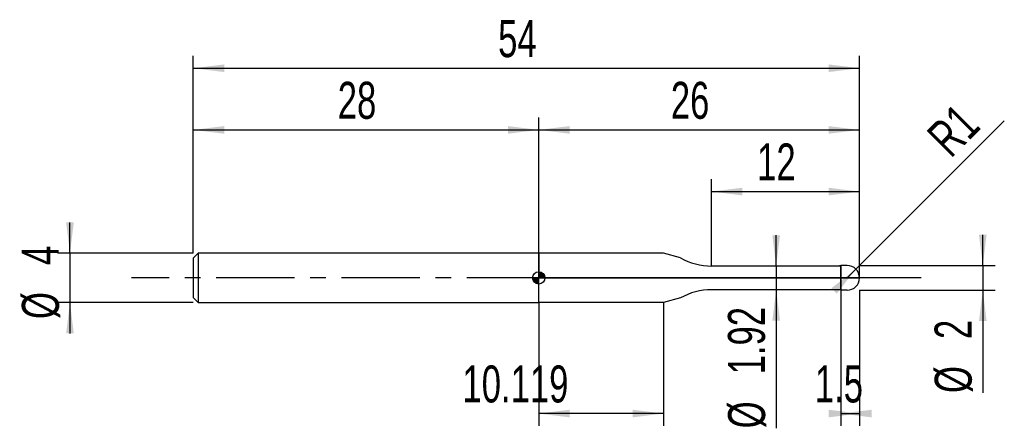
# Model space of a CAD drawing. Extents: x -14.1 to 65.7, y -12.2 to 20.9.
import ezdxf
from ezdxf.enums import TextEntityAlignment as Align

# ---------------------------------------------------------------- set-up
doc = ezdxf.new("R2010")
doc.units = 0
doc.linetypes.add('CENTER', pattern=[10.16, 6.35, -1.27, 1.27, -1.27])
doc.layers.get('0').update_dxf_attribs({"linetype": 'CONTINUOUS'})
for name, color, linetype in [('1', 4, 'CONTINUOUS'), ('2', 7, 'CONTINUOUS'), ('4', 2, 'CENTER'), ('CUT', 1, 'CONTINUOUS'), ('NOCUT', 7, 'CONTINUOUS'), ('SK1', 4, 'CONTINUOUS'), ('SK2', 7, 'CONTINUOUS'), ('SK4', 2, 'CENTER')]:
    doc.layers.add(name, color=color, linetype=linetype)
doc.dimstyles.new('SLDDIMSTYLE0', dxfattribs={"dimtxt": 3, "dimasz": 2.5, "dimexe": 0, "dimexo": 0.0625, "dimgap": 0.75, "dimtad": 1, "dimrnd": 1e-09, "dimzin": 12, "dimsah": 1, "dimcen": 0.09, "dimazin": 3, "dimtfac": 1, "dimtofl": 0, "dimtmove": 0, "dimatfit": 3})
doc.dimstyles.new('SLDDIMSTYLE1', dxfattribs={"dimtxt": 3, "dimasz": 2.5, "dimexe": 0, "dimexo": 0.0625, "dimgap": 0.75, "dimtad": 1, "dimrnd": 1e-09, "dimzin": 12, "dimsah": 1, "dimcen": 0.09, "dimazin": 3, "dimtfac": 1, "dimtmove": 0, "dimatfit": 3})
doc.dimstyles.new('SLDDIMSTYLE2', dxfattribs={"dimtxt": 3, "dimasz": 2.5, "dimexe": 0, "dimexo": 0.0625, "dimgap": 0.75, "dimtad": 1, "dimrnd": 1e-09, "dimzin": 12, "dimsah": 1, "dimcen": 0, "dimazin": 3, "dimtfac": 1, "dimtofl": 0, "dimtmove": 0, "dimatfit": 3})

# ---------------------------------------------------------------- blocks, each defined once
blk = doc.blocks.new('_D')
at = {"layer": '2'}
for p, q in [((52.5, -1), (52.5, -12)), ((54, -1), (54, -12)), ((52.5, -11), (54, -11))]:
    blk.add_line(p, q, dxfattribs=at)
for points in [[(54, -11), (51.5, -10.69), (51.5, -11.31)], [(52.5, -11), (55, -11.31), (55, -10.69)]]:
    blk.add_solid(points, dxfattribs=at)
at = {"layer": '2', "width": 0.7}
blk.add_text('1.5', height=3, dxfattribs=at).set_placement((50.385, -11), align=Align.BOTTOM_LEFT)
blk = doc.blocks.new('_D_1')
at = {"layer": '2'}
for p, q in [((64, 1), (64, 3.5)), ((54, 1), (65, 1)), ((64, 1), (64, -1)), ((54, -1), (65, -1)), ((64, -1), (64, -9.333))]:
    blk.add_line(p, q, dxfattribs=at)
for points in [[(64, 1), (64.31, 3.5), (63.69, 3.5)], [(64, -1), (63.69, -3.5), (64.31, -3.5)]]:
    blk.add_solid(points, dxfattribs=at)
at = {"layer": '2', "width": 0.7}
for s, p in [('2', (63.992, -4.959)), ('%%c', (64, -9.333))]:
    blk.add_text(s, height=3, rotation=90, dxfattribs=at).set_placement(p, align=Align.BOTTOM_LEFT)
blk = doc.blocks.new('_D_2')
at = {"layer": '2'}
for p, q in [((28, -2), (28, -12)), ((38.119, -2), (38.119, -12)), ((38.119, -11), (28, -11))]:
    blk.add_line(p, q, dxfattribs=at)
for points in [[(28, -11), (30.5, -11.31), (30.5, -10.69)], [(38.119, -11), (35.619, -10.69), (35.619, -11.31)]]:
    blk.add_solid(points, dxfattribs=at)
at = {"layer": '2', "width": 0.7}
blk.add_text('10.119', height=3, dxfattribs=at).set_placement((21.817, -11), align=Align.BOTTOM_LEFT)
blk = doc.blocks.new('_D_3')
at = {"layer": '2'}
for p, q in [((42, 0.96), (42, 8)), ((54, 0.96), (54, 8)), ((42, 7), (54, 7))]:
    blk.add_line(p, q, dxfattribs=at)
for points in [[(42, 7), (44.5, 6.69), (44.5, 7.31)], [(54, 7), (51.5, 7.31), (51.5, 6.69)]]:
    blk.add_solid(points, dxfattribs=at)
at = {"layer": '2', "width": 0.7}
blk.add_text('12', height=3, dxfattribs=at).set_placement((45.708, 7), align=Align.BOTTOM_LEFT)
blk = doc.blocks.new('_D_4')
at = {"layer": '2'}
for p, q in [((47.25, 0.96), (47.25, 3.46)), ((52.5, 0.96), (46.25, 0.96)), ((47.25, 0.96), (47.25, -0.96)), ((52.5, -0.96), (46.25, -0.96)), ((47.25, -0.96), (47.25, -12.197))]:
    blk.add_line(p, q, dxfattribs=at)
for points in [[(47.25, 0.96), (47.56, 3.46), (46.94, 3.46)], [(47.25, -0.96), (46.94, -3.46), (47.56, -3.46)]]:
    blk.add_solid(points, dxfattribs=at)
at = {"layer": '2', "width": 0.7}
for s, p in [('1.92', (47.242, -7.823)), ('%%c', (47.25, -12.197))]:
    blk.add_text(s, height=3, rotation=90, dxfattribs=at).set_placement(p, align=Align.BOTTOM_LEFT)
blk = doc.blocks.new('_D_5')
at = {"layer": '2'}
for q in [(65.744, 12.744), (53, 0)]:
    blk.add_line((53.707, 0.707), q, dxfattribs=at)
blk.add_solid([(53.707, 0.707), (51.72, -0.841), (52.159, -1.28)], dxfattribs=at)
at = {"layer": '2', "width": 0.7}
blk.add_text('R1', height=3, rotation=45, dxfattribs=at).set_placement((62.037, 9.002), align=Align.BOTTOM_LEFT)
blk = doc.blocks.new('_D_6')
at = {"layer": 'SK2'}
for p, q in [((0, 2), (0, 18)), ((54, 2), (54, 18)), ((0, 17), (54, 17))]:
    blk.add_line(p, q, dxfattribs=at)
for points in [[(0, 17), (2.5, 16.69), (2.5, 17.31)], [(54, 17), (51.5, 17.31), (51.5, 16.69)]]:
    blk.add_solid(points, dxfattribs=at)
at = {"layer": 'SK2', "width": 0.7}
blk.add_text('54', height=3, dxfattribs=at).set_placement((24.708, 17), align=Align.BOTTOM_LEFT)
blk = doc.blocks.new('_D_7')
at = {"layer": 'SK2'}
for p, q in [((0, 2), (0, 13)), ((28, 2), (28, 13)), ((0, 12), (28, 12))]:
    blk.add_line(p, q, dxfattribs=at)
for points in [[(0, 12), (2.5, 11.69), (2.5, 12.31)], [(28, 12), (25.5, 12.31), (25.5, 11.69)]]:
    blk.add_solid(points, dxfattribs=at)
at = {"layer": 'SK2', "width": 0.7}
blk.add_text('28', height=3, dxfattribs=at).set_placement((11.708, 12), align=Align.BOTTOM_LEFT)
blk = doc.blocks.new('_D_8')
at = {"layer": 'SK2'}
for p, q in [((28, 0), (28, 13)), ((54, 0), (54, 13)), ((28, 12), (54, 12))]:
    blk.add_line(p, q, dxfattribs=at)
for points in [[(28, 12), (30.5, 11.69), (30.5, 12.31)], [(54, 12), (51.5, 12.31), (51.5, 11.69)]]:
    blk.add_solid(points, dxfattribs=at)
at = {"layer": 'SK2', "width": 0.7}
blk.add_text('26', height=3, dxfattribs=at).set_placement((38.708, 12), align=Align.BOTTOM_LEFT)
blk = doc.blocks.new('_D_9')
at = {"layer": 'SK2'}
for p, q in [((-10, 2), (-10, 4.5)), ((0, 2), (-11, 2)), ((-10, 2), (-10, -2)), ((0, -2), (-11, -2)), ((-10, -2), (-10, -4.5))]:
    blk.add_line(p, q, dxfattribs=at)
for points in [[(-10, 2), (-9.69, 4.5), (-10.31, 4.5)], [(-10, -2), (-10.31, -4.5), (-9.69, -4.5)]]:
    blk.add_solid(points, dxfattribs=at)
at = {"layer": 'SK2', "width": 0.7}
for s, p in [('4', (-10.008, 1.041)), ('%%c', (-10, -3.333))]:
    blk.add_text(s, height=3, rotation=90, dxfattribs=at).set_placement(p, align=Align.BOTTOM_LEFT)
blk = doc.blocks.new('*U12')
at = {"color": 0, "linetype": 'CONTINUOUS'}
for points in [[(0, 0), (0, 0.5), (0.098, 0)], [(0.098, 0), (0, 0.5), (0.098, 0.49)], [(0.098, 0), (0.098, 0.49), (0.191, 0)], [(0.191, 0), (0.098, 0.49), (0.191, 0.462)], [(0.191, 0), (0.191, 0.462), (0.278, 0)], [(0.278, 0), (0.191, 0.462), (0.278, 0.416)], [(0.278, 0), (0.278, 0.416), (0.354, 0)], [(0.354, 0), (0.278, 0.416), (0.354, 0.354)], [(0.354, 0), (0.354, 0.354), (0.416, 0)], [(0.416, 0), (0.354, 0.354), (0.416, 0.278)], [(0.416, 0), (0.416, 0.278), (0.462, 0)], [(0.462, 0), (0.416, 0.278), (0.462, 0.191)], [(0.462, 0), (0.462, 0.191), (0.49, 0)], [(0.49, 0), (0.462, 0.191), (0.49, 0.098)], [(0.49, 0), (0.49, 0.098), (0.5, 0)]]:
    blk.add_solid(points, dxfattribs=at)
blk = doc.blocks.new('*U13')
at = {"color": 0, "linetype": 'CONTINUOUS'}
for points in [[(-0.492, -0.087), (-0.5, 0), (-0.492, 0)], [(-0.492, -0.087), (-0.492, 0), (-0.47, -0.171)], [(-0.47, -0.171), (-0.492, 0), (-0.47, 0)], [(-0.47, -0.171), (-0.47, 0), (-0.433, -0.25)], [(-0.433, -0.25), (-0.47, 0), (-0.433, 0)], [(-0.433, -0.25), (-0.433, 0), (-0.383, -0.321)], [(-0.383, -0.321), (-0.433, 0), (-0.383, 0)], [(-0.383, -0.321), (-0.383, 0), (-0.321, -0.383)], [(-0.321, -0.383), (-0.383, 0), (-0.321, 0)], [(-0.321, -0.383), (-0.321, 0), (-0.25, -0.433)], [(-0.25, -0.433), (-0.321, 0), (-0.25, 0)], [(-0.25, -0.433), (-0.25, 0), (-0.171, -0.47)], [(-0.171, -0.47), (-0.25, 0), (-0.171, 0)], [(-0.171, -0.47), (-0.171, 0), (-0.087, -0.492)], [(-0.087, -0.492), (-0.171, 0), (-0.087, 0)], [(-0.087, -0.492), (-0.087, 0), (0, -0.5)], [(0, -0.5), (-0.087, 0), (0, 0)]]:
    blk.add_solid(points, dxfattribs=at)
blk = doc.blocks.new('SW_DOWELSYMBOL_0')
at = {"layer": 'SK1', "color": 0}
blk.add_circle((0, 0), 0.5, dxfattribs=at)
at = {"color": 0, "linetype": 'CONTINUOUS'}
for name in ['*U13', '*U12']:
    blk.add_blockref(name, (0, 0), dxfattribs=at)

msp = doc.modelspace()

# ---------------------------------------------------------------- linework, layer by layer
at = {"layer": '1'}
for p, q in [((38.119, 2), (28, 2)), ((28, 2), (28, 0)), ((39.5, 1.63), (38.119, 2)), ((52.273, 0.96), (42, 0.96)), ((52.5, 1), (52.273, 0.96)), ((53, 1), (52.5, 1)), ((52.5, 1), (52.5, 0)), ((52.5, 0), (52.5, 1)), ((28, -2), (28, 0)), ((52.5, -1), (52.5, 0)), ((52.5, 0), (52.5, -1)), ((52.273, -0.96), (42, -0.96)), ((52.5, -1), (52.273, -0.96)), ((53, -1), (52.5, -1)), ((38.119, -2), (28, -2)), ((39.5, -1.63), (38.119, -2))]:
    msp.add_line(p, q, dxfattribs=at)
for centre, radius, start, end in [((42, 5.96), 5, 240, 270), ((53, 0), 1, 0, 90), ((53, 0), 1, 270, 0), ((42, -5.96), 5, 90, 120)]:
    msp.add_arc(centre, radius, start, end, dxfattribs=at)
at = {"layer": '4'}
msp.add_line((54, 0), (28, 0), dxfattribs=at)
at = {"layer": 'CUT'}
for p, q in [((53, 1), (52.5, 1)), ((52.5, 1), (52.5, 0)), ((52.5, 0), (54, 0))]:
    msp.add_line(p, q, dxfattribs=at)
msp.add_arc((53, 0), 1, 0, 90, dxfattribs=at)
at = {"layer": 'NOCUT'}
for p, q in [((38.119, 2), (28, 2)), ((28, 2), (28, 0)), ((39.5, 1.63), (38.119, 2)), ((52.273, 0.96), (42, 0.96)), ((52.5, 1), (52.273, 0.96)), ((52.5, 0), (52.5, 1)), ((28, 0), (52.5, 0))]:
    msp.add_line(p, q, dxfattribs=at)
msp.add_arc((42, 5.96), 5, 240, 270, dxfattribs=at)
at = {"layer": 'SK1'}
for p, q in [((0.4, 2), (0, 1.6)), ((0, 1.6), (0, 0)), ((28, 2), (0.4, 2)), ((0.4, 2), (0.4, -2)), ((0, 0), (0, -1.6)), ((0, -1.6), (0.4, -2)), ((0.4, -2), (28, -2))]:
    msp.add_line(p, q, dxfattribs=at)
msp.add_circle((28, 0), 0.5, dxfattribs=at)
at = {"layer": 'SK4'}
msp.add_line((59, 0), (-5, 0), dxfattribs=at)

# ---------------------------------------------------------------- block references
at = {"layer": 'SK1'}
msp.add_blockref('SW_DOWELSYMBOL_0', (28, 0), dxfattribs=at)

# ---------------------------------------------------------------- texts
at = {"layer": 'SK2', "width": 0.7}
msp.add_text('AP1', height=0.05, dxfattribs=at).set_placement((28, -0.018), align=Align.BOTTOM_LEFT)

# ---------------------------------------------------------------- dimensions: what is measured, and where the dimension line sits
at = {"layer": '2'}
dim = msp.add_radius_dim(center=(53, 0), mpoint=(53.707, 0.707), dimstyle='SLDDIMSTYLE2', dxfattribs=at)
dim.commit()
dim.dimension.update_dxf_attribs({"geometry": '_D_5', "text_midpoint": (64, 11), "dimtype": 164})
for base, p1, p2, picture, middle in [((54, 7), (42, 0.96), (54, 0.96), '_D_3', (48, 7)), ((54, -11), (52.5, -1), (54, -1), '_D', (53.25, -11)), ((28, -11), (38.119, -2), (28, -2), '_D_2', (28.119, -11))]:
    dim = msp.add_linear_dim(base=base, p1=p1, p2=p2, dimstyle='SLDDIMSTYLE0', dxfattribs=at)
    dim.commit()
    dim.dimension.update_dxf_attribs({"geometry": picture, "text_midpoint": middle, "dimtype": 160})
for base, p1, p2, picture, middle in [((47.25, -0.96), (52.5, 0.96), (52.5, -0.96), '_D_4', (47.25, -6)), ((64, -1), (54, 1), (54, -1), '_D_1', (64, -6))]:
    dim = msp.add_linear_dim(base=base, p1=p1, p2=p2, angle=90, text='%%c<>', dimstyle='SLDDIMSTYLE1', dxfattribs=at)
    dim.commit()
    dim.dimension.update_dxf_attribs({"geometry": picture, "text_midpoint": middle, "dimtype": 160})
at = {"layer": 'SK2'}
for base, p1, p2, picture, middle in [((54, 17), (0, 2), (54, 2), '_D_6', (27, 17)), ((28, 12), (0, 2), (28, 2), '_D_7', (14, 12)), ((54, 12), (28, 0), (54, 0), '_D_8', (41, 12))]:
    dim = msp.add_linear_dim(base=base, p1=p1, p2=p2, dimstyle='SLDDIMSTYLE0', dxfattribs=at)
    dim.commit()
    dim.dimension.update_dxf_attribs({"geometry": picture, "text_midpoint": middle, "dimtype": 160})
dim = msp.add_linear_dim(base=(-10, -2), p1=(0, 2), p2=(0, -2), angle=90, text='%%c<>', dimstyle='SLDDIMSTYLE1', dxfattribs=at)
dim.commit()
dim.dimension.update_dxf_attribs({"geometry": '_D_9', "text_midpoint": (-10, 0), "dimtype": 160})

doc.saveas('drawing.dxf')
